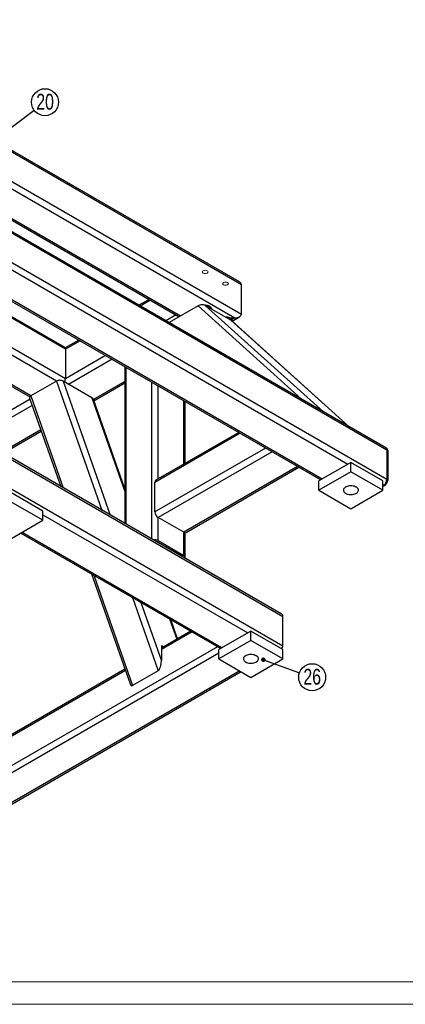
# Model space of a CAD drawing. Header units: millimetres. Extents: x 0 to 841, y 0 to 594.
# Tile 12 of 19: x 618 to 704, y 0 to 217. Entities that reach past the tile are written whole.
import ezdxf

# ---------------------------------------------------------------- set-up
doc = ezdxf.new("R2010")
doc.units = ezdxf.units.MM
doc.layers.add('NOTES', color=6, linetype='Continuous')
doc.layers.add('TRAIT-FINS', color=9, linetype='Continuous')
doc.layers.add('TRAIT-FORT', color=4, linetype='Continuous', lineweight=25)
doc.styles.add('SLDTEXTSTYLE0', font='TXT', dxfattribs={"width": 0.75})
doc.dimstyles.new('SLDDIMSTYLE10', dxfattribs={"dimtxt": 0.18, "dimasz": 1, "dimexe": 0, "dimexo": 0.0625, "dimgap": 0, "dimtad": 0, "dimtih": 1, "dimtoh": 1, "dimdec": 0, "dimrnd": 1e-09, "dimzin": 0, "dimdsep": 46, "dimtxsty": 'Standard', "dimblk1": 'DOT', "dimblk2": 'DOT', "dimsah": 1, "dimcen": 0.09, "dimadec": 0, "dimazin": 0, "dimtfac": 1, "dimtdec": 0, "dimtofl": 0, "dimtmove": 0, "dimatfit": 3, "dimldrblk": 'DOT', "dimfxl": 1, "dimfrac": 2, "dimtolj": 1, "dimtzin": 0, "dimarcsym": 0})

# ---------------------------------------------------------------- blocks, each defined once
blk = doc.blocks.new('SW_NOTE_6')
at = {"layer": 'NOTES', "color": 0}
blk.add_circle((2.39, 1.78), 2.98, dxfattribs=at)
at = {"layer": 'NOTES', "color": 0, "insert": (2.4, 3.64), "char_height": 3.5, "attachment_point": 2, "style": 'SLDTEXTSTYLE0'}
blk.add_mtext('20', dxfattribs=at)
blk = doc.blocks.new('_Dot')
at = {"color": 0, "linetype": 'ByBlock', "lineweight": -2}
blk.add_line((-0.5, 0), (-1, 0), dxfattribs=at)
at = {"color": 0, "linetype": 'ByBlock', "const_width": 0.5}
blk.add_lwpolyline([(-0.25, 0, 1), (0.25, 0, 1)], format="xyb", close=True, dxfattribs=at)
blk = doc.blocks.new('SW_NOTE_7')
at = {"layer": 'NOTES', "color": 0}
blk.add_circle((2.8, -1), 2.98, dxfattribs=at)
at = {"layer": 'NOTES', "color": 0, "insert": (2.81, 0.86), "char_height": 3.5, "attachment_point": 2, "style": 'SLDTEXTSTYLE0'}
blk.add_mtext('26', dxfattribs=at)

msp = doc.modelspace()

# ---------------------------------------------------------------- linework, layer by layer
at = {"lineweight": 18}
for p, q in [((836, 5), (5, 5)), ((841, 0), (0, 0))]:
    msp.add_line(p, q, dxfattribs=at)
at = {"layer": 'TRAIT-FINS', "lineweight": 18, "flags": 128}
for points in [[(659.780322, 161.516293), (659.915805, 161.633347), (659.96338, 161.771421), (659.915805, 161.909495), (659.780322, 162.026548), (659.577557, 162.104761), (659.33838, 162.132226), (659.099203, 162.104761), (658.896438, 162.026548), (658.760955, 161.909495), (658.71338, 161.771421), (658.760955, 161.633347), (658.896438, 161.516293), (659.099203, 161.438081), (659.33838, 161.410616), (659.577557, 161.438081), (659.780322, 161.516293)], [(664.27045, 158.924198), (664.405933, 159.041251), (664.453508, 159.179325), (664.405933, 159.317399), (664.27045, 159.434453), (664.067685, 159.512665), (663.828508, 159.54013), (663.589331, 159.512665), (663.386566, 159.434453), (663.251083, 159.317399), (663.203508, 159.179325), (663.251083, 159.041251), (663.386566, 158.924198), (663.589331, 158.845985), (663.828508, 158.81852), (664.067685, 158.845985), (664.27045, 158.924198)]]:
    msp.add_lwpolyline(points, dxfattribs=at)
at = {"layer": 'TRAIT-FORT', "lineweight": 25}
for p, q in [((666.909813, 159.551766), (566.561392, 217.481677)), ((566.561392, 217.143416), (667.324108, 158.974338)), ((566.561392, 210.611089), (667.324108, 152.442011)), ((566.561392, 208.97814), (665.909895, 151.62547)), ((588.404142, 189.837324), (653.889079, 152.033674)), ((589.44951, 188.895717), (653.59622, 151.86461)), ((699.290319, 122.889128), (596.759836, 182.078716)), ((699.497467, 122.431283), (596.966984, 181.620871)), ((699.497467, 115.898957), (596.966984, 175.088545)), ((628.433235, 144.687196), (583.124489, 170.843378)), ((628.226088, 145.14504), (583.417463, 171.012509)), ((628.433235, 138.154869), (577.466715, 167.577215)), ((690.835409, 119.266507), (604.921935, 168.8633)), ((600.033169, 164.816132), (684.885695, 115.831811)), ((685.178554, 116.000875), (600.326028, 164.985196)), ((667.324108, 152.442011), (667.324108, 158.974338)), ((676.102202, 86.270347), (554.540577, 156.446379)), ((554.540577, 156.108118), (676.516496, 85.692918)), ((646.93825, 155.708174), (644.689077, 154.409754)), ((647.231224, 155.539044), (644.982051, 154.240624)), ((652.888998, 152.272881), (650.639825, 150.974461)), ((657.7586, 154.267501), (651.347047, 150.56619)), ((680.644769, 133.652975), (657.7586, 154.267501)), ((665.019892, 151.111683), (659.363038, 154.377315)), ((685.45225, 130.877675), (659.363038, 154.377315)), ((626.439148, 137.673082), (603.270284, 151.048183)), ((664.705086, 151.62547), (665.909895, 151.62547)), ((691.109105, 127.612043), (665.019892, 151.111683)), ((691.169628, 127.577103), (665.127006, 151.034777)), ((665.909895, 151.62547), (665.166672, 151.196417)), ((665.203508, 151.013917), (665.203508, 151.068686)), ((665.261907, 150.913267), (666.909813, 151.864583)), ((554.540577, 149.575791), (676.516496, 79.160592)), ((631.374286, 146.723289), (628.369707, 144.988783)), ((631.667261, 146.554159), (628.433235, 144.687196)), ((620.782294, 134.40745), (603.270284, 144.516918)), ((603.270284, 144.178789), (620.560699, 134.197245)), ((628.433235, 144.687196), (628.433235, 138.154869)), ((637.325035, 143.287996), (628.433235, 138.154869)), ((638.739363, 142.471521), (629.140342, 136.930124)), ((641.575371, 140.834329), (641.575371, 106.202262)), ((641.868264, 106.033178), (641.868264, 140.665245)), ((626.439148, 137.673082), (620.782294, 134.40745)), ((626.439148, 137.673082), (636.469754, 109.149672)), ((634.288695, 133.958043), (627.939859, 137.623148)), ((627.939859, 137.623148), (638.330696, 108.075373)), ((641.575371, 137.577449), (634.634359, 133.570488)), ((634.7332, 133.289419), (641.575371, 137.23932)), ((647.525118, 102.767546), (647.525118, 137.399613)), ((648.939332, 116.036334), (648.939332, 136.583204)), ((620.622576, 133.645871), (607.329535, 125.971962)), ((620.534933, 133.895095), (627.394618, 114.388636)), ((620.782294, 134.40745), (627.931057, 114.078957)), ((634.288695, 133.958043), (641.575371, 113.237377)), ((641.575371, 113.832762), (634.622554, 133.604056)), ((654.596186, 119.301966), (654.596186, 133.317572)), ((654.889079, 119.47105), (654.889079, 133.148488)), ((621.099917, 132.288486), (608.743863, 125.155488)), ((623.009127, 126.859384), (614.400717, 121.889855)), ((614.693577, 121.720791), (623.107968, 126.578316)), ((667.028347, 126.140639), (648.232225, 115.289869)), ((666.735372, 126.309769), (648.439373, 115.747713)), ((672.68612, 122.874475), (648.232225, 108.757542)), ((674.100449, 122.058001), (648.939332, 107.532797)), ((699.467096, 122.787077), (699.290319, 122.889128)), ((699.497467, 122.431283), (699.497467, 115.898957)), ((699.497467, 122.431283), (699.674243, 122.329232)), ((699.674243, 122.329232), (699.674243, 115.796906)), ((691.542516, 119.674712), (684.471448, 115.592671)), ((691.542516, 117.63336), (691.542516, 119.674712)), ((698.613583, 115.592671), (691.542516, 119.674712)), ((679.757303, 118.792368), (654.596186, 104.267165)), ((655.096146, 104.217657), (680.050163, 118.623304)), ((691.542516, 117.63336), (684.471448, 113.551319)), ((698.613583, 113.551319), (691.542516, 117.63336)), ((648.232225, 108.757542), (648.232225, 115.289869)), ((684.471448, 113.551319), (684.471448, 115.592671)), ((698.613583, 113.551319), (698.613583, 115.592671)), ((699.497467, 115.898957), (699.674243, 115.796906)), ((684.471448, 113.551319), (691.542516, 109.469278)), ((691.542516, 109.469278), (698.613583, 113.551319)), ((698.79036, 114.674212), (698.613583, 114.776263)), ((698.79036, 114.674212), (698.613583, 114.572161)), ((698.967137, 114.572161), (698.613583, 114.368059)), ((698.79036, 114.674212), (698.967137, 114.572161)), ((623.483488, 108.959355), (616.41242, 113.041396)), ((623.483488, 106.918003), (616.41242, 111.000044)), ((623.483488, 106.918003), (623.483488, 108.959355)), ((616.41242, 102.835962), (623.483488, 106.918003)), ((623.483488, 108.142947), (668.738322, 82.017887)), ((654.596186, 104.267165), (648.939332, 107.532797)), ((648.939332, 102.429417), (648.939332, 107.532797)), ((618.594722, 104.095778), (662.788608, 78.583191)), ((618.887581, 104.264843), (663.081468, 78.752255)), ((654.242633, 98.959683), (648.585779, 102.225315)), ((648.585779, 102.15524), (648.585779, 102.225315)), ((648.939332, 102.429417), (654.596186, 99.163785)), ((654.596186, 99.163785), (654.596186, 104.267165)), ((654.889079, 98.755581), (654.889079, 104.171423)), ((654.242633, 98.889607), (654.242633, 98.959683)), ((634.17774, 95.099893), (642.715037, 70.822912)), ((634.714179, 94.790214), (643.282478, 70.425075)), ((643.252876, 89.860929), (648.939332, 73.690707)), ((645.113818, 88.78663), (649.646439, 75.897497)), ((651.462654, 85.121525), (653.038116, 80.64148)), ((653.212158, 80.741952), (651.72536, 84.969868)), ((676.516496, 79.160592), (676.516496, 85.692918)), ((656.130638, 82.426755), (649.646439, 78.683506)), ((656.423613, 82.257624), (649.646439, 78.345245)), ((669.445429, 82.426091), (662.374361, 78.344051)), ((669.445429, 80.384739), (669.445429, 82.426091)), ((676.516496, 78.344051), (669.445429, 82.426091)), ((662.081386, 78.991461), (576.637664, 29.66585)), ((649.646439, 79.161786), (649.646439, 75.897497)), ((650.060686, 78.922646), (649.646439, 79.161786)), ((649.707133, 78.718544), (649.646439, 78.753582)), ((669.445429, 80.384739), (662.374361, 76.302699)), ((662.374361, 76.302699), (662.374361, 78.344051)), ((676.516496, 76.302699), (669.445429, 80.384739)), ((676.516496, 76.302699), (676.516496, 78.344051)), ((662.374361, 77.527643), (603.861275, 43.748757)), ((662.374361, 76.302699), (669.445429, 72.220658)), ((669.445429, 72.220658), (676.516496, 76.302699)), ((641.586927, 74.030849), (576.637664, 36.536438)), ((641.685807, 73.74967), (576.637664, 36.198176)), ((666.970268, 73.649538), (609.518129, 40.483125)), ((609.810988, 40.31406), (667.263127, 73.480474)), ((648.939332, 73.690707), (643.282478, 70.425075))]:
    msp.add_line(p, q, dxfattribs=at)
at = {"layer": 'TRAIT-FORT', "lineweight": 25, "flags": 128}
for points in [[(660.71338, 153.606013), (660.704734, 153.694887), (660.655287, 153.834301), (660.563514, 153.966377), (660.432364, 154.086871), (660.266052, 154.19191), (660.069924, 154.278118), (659.850284, 154.342723), (659.61419, 154.38365), (659.369232, 154.399584), (659.321311, 154.399722)], [(659.321311, 154.399722), (659.553477, 154.390011), (659.792514, 154.35524), (660.016954, 154.296388), (660.219584, 154.215347), (660.393891, 154.114721), (660.534274, 153.997745), (660.636219, 153.868179), (660.696451, 153.730186), (660.71338, 153.606013)], [(665.2012, 150.967948), (665.194862, 151.102791), (665.145415, 151.242205), (665.053642, 151.374281), (664.922492, 151.494775), (664.75618, 151.599814), (664.560052, 151.686022), (664.340412, 151.750627), (664.104318, 151.791555), (663.85936, 151.807488), (663.814319, 151.807645)], [(692.713661, 114.227407), (692.504924, 114.329466), (692.269935, 114.4103), (692.015104, 114.467703), (691.747381, 114.500109), (691.474071, 114.506635), (691.202628, 114.487102), (690.940455, 114.442044), (690.694706, 114.372689), (690.472082, 114.280929), (690.278658, 114.169267), (690.119707, 114.040749), (689.999568, 113.898881), (689.921516, 113.747532), (689.88768, 113.590831), (689.898985, 113.433052), (689.95512, 113.2785), (690.054555, 113.131389), (690.194579, 112.995732), (690.37137, 112.875231), (690.580107, 112.773172), (690.815096, 112.692338), (691.069927, 112.634935), (691.33765, 112.602529), (691.61096, 112.596003), (691.882403, 112.615536), (692.144576, 112.660594), (692.390325, 112.729949), (692.612949, 112.821709), (692.806373, 112.933371), (692.965324, 113.061889), (693.085463, 113.203757), (693.163515, 113.355106), (693.197351, 113.511807), (693.186046, 113.669586), (693.129911, 113.824138), (693.030476, 113.971249), (692.890452, 114.106906), (692.713661, 114.227407)], [(670.616574, 76.978787), (670.407837, 77.080846), (670.172848, 77.16168), (669.918017, 77.219083), (669.650295, 77.251489), (669.376984, 77.258015), (669.105541, 77.238482), (668.843369, 77.193424), (668.597619, 77.124068), (668.374995, 77.032309), (668.181571, 76.920647), (668.02262, 76.792129), (667.902481, 76.650261), (667.824429, 76.498912), (667.790593, 76.342211), (667.801898, 76.184432), (667.858033, 76.02988), (667.957469, 75.882769), (668.097492, 75.747112), (668.274283, 75.626611), (668.48302, 75.524551), (668.718009, 75.443718), (668.97284, 75.386315), (669.240563, 75.353909), (669.513873, 75.347383), (669.785317, 75.366916), (670.047489, 75.411974), (670.293238, 75.481329), (670.515862, 75.573089), (670.709287, 75.684751), (670.868237, 75.813269), (670.988376, 75.955137), (671.066428, 76.106486), (671.100264, 76.263187), (671.08896, 76.420965), (671.032824, 76.575518), (670.933389, 76.722629), (670.793366, 76.858285), (670.616574, 76.978787)]]:
    msp.add_lwpolyline(points, dxfattribs=at)
at = {"layer": 'TRAIT-FORT', "lineweight": 25}
for centre, radius, start, end in [((663.851352, 149.71988), 2.088094, 65.86688762, 91.01622072), ((664.368785, 150.800849), 0.890561, 26.37079505, 67.81312428), ((627.943233, 144.741282), 0.492978, 353.70115245, 54.98666715), ((626.953287, 138.215414), 1.481187, 329.24120879, 357.65733081), ((699.007465, 122.48537), 0.492978, 353.70115249, 54.98666711), ((699.184242, 122.383319), 0.492978, 353.70115249, 54.98666712), ((648.707911, 115.350433), 0.479526, 124.05635082, 187.25582957), ((697.962251, 115.968818), 1.536805, 302.60547834, 357.39452151), ((698.139027, 115.866767), 1.536805, 302.60547834, 357.39452151), ((649.767441, 108.827403), 1.536805, 182.60547849, 237.39452166), ((648.230124, 101.055299), 1.546343, 62.70088919, 103.03031038), ((648.257839, 101.617117), 0.690977, 61.66653206, 84.2546766), ((654.889106, 104.676046), 0.502977, 234.38242252, 294.30711905), ((654.122359, 98.711211), 0.276051, 21.03571288, 64.17050962), ((654.44669, 98.759221), 0.431302, 331.45092231, 69.71946731)]:
    msp.add_arc(centre, radius, start, end, dxfattribs=at)
for centre, major_axis, ratio, start_param, end_param in [((665.909895, 158.974338), (1.414214, 0), 0.5773815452, 0, 0.7854794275), ((665.909895, 158.974338), (1.414214, 0), 0.5773815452, 0, 0.7854794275), ((658.465707, 153.859297), (1.136027, 0.221278), 0.5469028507, 0.5612606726, 2.1320569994), ((665.909895, 152.442011), (1.414214, 0), 0.5773815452, 4.7123889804, 6.2831853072), ((665.909895, 152.442011), (1.414214, 0), 0.5773815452, 4.7123889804, 6.2831853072), ((664.122561, 150.593664), (1.136027, 0.221278), 0.5469028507, 0.3904909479, 0.5612606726), ((627.232753, 137.214944), (1.061254, -0.104548), 0.5697420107, 0.8990410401, 2.4698373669), ((621.575898, 133.949312), (1.061254, -0.104548), 0.5697420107, 2.4698373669, 3.4012818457), ((633.581589, 133.549839), (1.061254, -0.104548), 0.5697420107, 0.2596891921, 0.8990410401), ((675.102283, 85.692918), (1.414214, 0), 0.5773815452, 0, 0.7854794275), ((675.102283, 85.692918), (1.414214, 0), 0.5773815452, 0, 0.7854794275), ((675.102283, 79.160592), (1.414214, 0), 0.5773815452, 5.4977058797, 6.2831853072), ((675.102283, 79.160592), (1.414214, 0), 0.5773815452, 5.4977534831, 6.2831853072), ((648.939332, 75.489293), (0.181571, 1.843098), 0.3707874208, 3.4012818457, 4.9720781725), ((643.282478, 72.223661), (0.181571, 1.843098), 0.3707874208, 2.4698373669, 3.4012818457)]:
    msp.add_ellipse(centre, major_axis=major_axis, ratio=ratio, start_param=start_param, end_param=end_param, dxfattribs=at)
msp.add_open_spline([(665.166672, 151.196417), (665.179886, 151.161228), (665.201642, 151.103289), (665.200568, 151.058825), (665.200147, 151.041366)], degree=3, knots=[0, 0, 0, 0, 0.6073447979, 1, 1, 1, 1], dxfattribs=at)

# ---------------------------------------------------------------- block references
at = {"layer": 'NOTES'}
for name, p in [('SW_NOTE_6', (621.543986, 197.473752)), ('SW_NOTE_7', (680.17308, 73.248988))]:
    msp.add_blockref(name, p, dxfattribs=at)

# ---------------------------------------------------------------- leaders
for points in [[(593.015286, 176.203836), (621.543986, 197.473752)], [(672.187663, 76.11008), (680.17308, 73.248988)]]:
    msp.add_leader(points, dimstyle='SLDDIMSTYLE10', dxfattribs=at)

doc.saveas('drawing.dxf')
